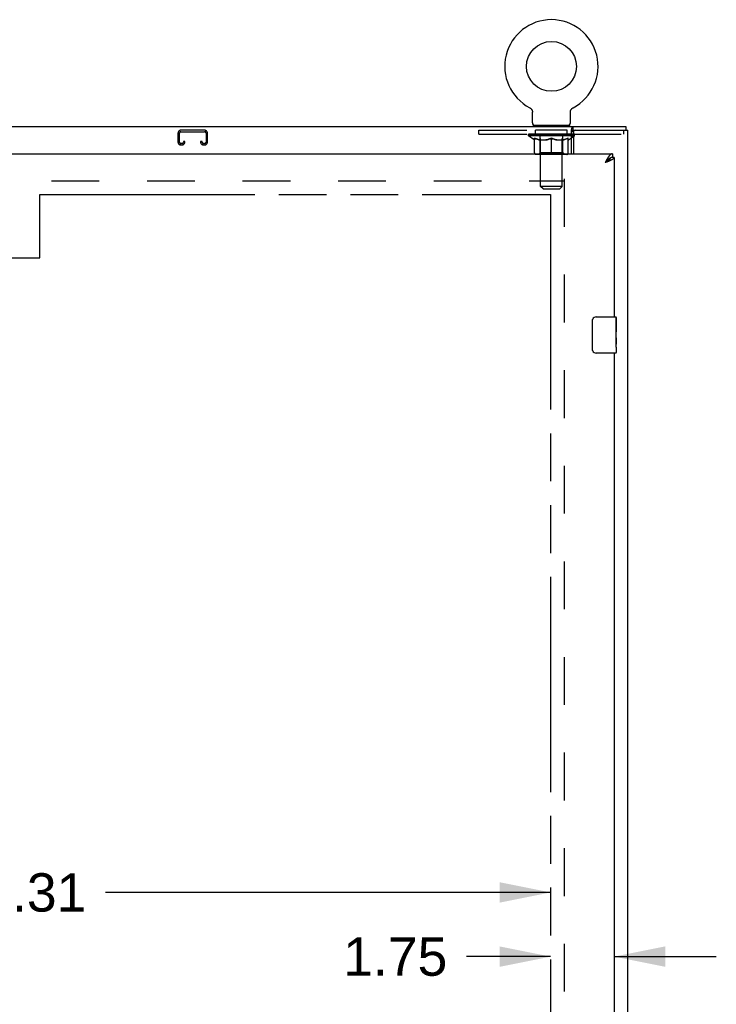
# Model space of a CAD drawing. Header units: inches. Extents: x 0 to 240, y 0 to 155.
# Tile 13 of 19: x 96 to 115, y 95 to 122. Entities that reach past the tile are written whole.
import ezdxf

# ---------------------------------------------------------------- set-up
doc = ezdxf.new("R2010")
doc.units = ezdxf.units.IN
doc.header["$LTSCALE"] = 13.183297
doc.header["$MEASUREMENT"] = 0
doc.linetypes.add('HIDDEN', pattern=[0.2, 0.1, -0.1])
doc.linetypes.add('PHANTOM', pattern=[0.8, 0.45, -0.05, 0.1, -0.05, 0.1, -0.05])
doc.layers.get('0').update_dxf_attribs({"linetype": 'CONTINUOUS'})
for name, color, linetype in [('02___PRT_ALL_AXES', 7, 'CONTINUOUS'), ('AVAILABLE_DOOR_SPACE', 7, 'CONTINUOUS'), ('DEFAULT_2', 8, 'HIDDEN'), ('DIMENSIONS', 7, 'CONTINUOUS')]:
    doc.layers.add(name, color=color, linetype=linetype)
doc.styles.get("Standard").update_dxf_attribs({"font": 'arial.ttf'})
doc.dimstyles.new('DIMSTYLE_1', dxfattribs={"dimtxt": 1.057484, "dimasz": 1.409978, "dimexe": 0.09, "dimexo": 0.07, "dimgap": 0.0375, "dimtad": 0, "dimtih": 1, "dimtoh": 1, "dimzin": 4, "dimdsep": 46, "dimtxsty": 'Standard', "dimblk": '_FILLED', "dimblk1": '_FILLED', "dimblk2": '_FILLED', "dimcen": 0.09, "dimazin": 1, "dimtfac": 1, "dimtdec": 3, "dimtofl": 0, "dimtmove": 0, "dimatfit": 3, "dimldrblk": '_FILLED', "dimfxl": 1, "dimtolj": 1, "dimtzin": 4, "dimarcsym": 0})

# ---------------------------------------------------------------- blocks, each defined once
blk = doc.blocks.new('_FILLED')
at = {"color": 0, "linetype": 'ByBlock'}
blk.add_solid([(0, 0), (-1, 0.2), (-1, -0.2)], dxfattribs=at)
blk = doc.blocks.new('*D6')
at = {"layer": 'DIMENSIONS', "color": 2, "linetype": 'Continuous'}
for p, q in [((110.349, 95.978), (108.028, 95.978)), ((112.099, 95.978), (114.919, 95.978))]:
    blk.add_line(p, q, dxfattribs=at)
at = {"layer": 'DIMENSIONS', "color": 2, "linetype": 'Continuous', "xscale": 1.409978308, "yscale": 1.409978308, "zscale": 1.409978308}
blk.add_blockref('_FILLED', (110.349, 95.978), dxfattribs=at)
at = {"layer": 'DIMENSIONS', "color": 2, "linetype": 'Continuous', "xscale": 1.409978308, "yscale": 1.409978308, "zscale": 1.409978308, "rotation": 180}
blk.add_blockref('_FILLED', (112.099, 95.978), dxfattribs=at)
at = {"layer": 'DIMENSIONS', "color": 2, "linetype": 'Continuous', "insert": (107.499, 96.507), "char_height": 1.0575, "width": 2.87368, "attachment_point": 3, "line_spacing_factor": 0.9}
blk.add_mtext('1.75', dxfattribs=at)
blk = doc.blocks.new('*D7')
at = {"layer": 'DIMENSIONS', "color": 2, "linetype": 'Continuous'}
for p, q in [((81.037, 97.748), (93.317, 97.748)), ((110.349, 97.748), (98.07, 97.748))]:
    blk.add_line(p, q, dxfattribs=at)
at = {"layer": 'DIMENSIONS', "color": 2, "linetype": 'Continuous', "xscale": 1.409978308, "yscale": 1.409978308, "zscale": 1.409978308, "rotation": 180}
blk.add_blockref('_FILLED', (81.037, 97.748), dxfattribs=at)
at = {"layer": 'DIMENSIONS', "color": 2, "linetype": 'Continuous', "xscale": 1.409978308, "yscale": 1.409978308, "zscale": 1.409978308}
blk.add_blockref('_FILLED', (110.349, 97.748), dxfattribs=at)
at = {"layer": 'DIMENSIONS', "color": 2, "linetype": 'Continuous', "insert": (95.693, 98.277), "char_height": 1.0575, "width": 3.6953, "attachment_point": 2, "line_spacing_factor": 0.9}
blk.add_mtext('29.31', dxfattribs=at)

msp = doc.modelspace()

# ---------------------------------------------------------------- linework, layer by layer
at = {"color": 7, "linetype": 'Continuous'}
for p, q in [((109.771, 119.389), (109.771, 119.39)), ((109.771, 119.39), (109.775, 119.387)), ((109.774, 119.388), (109.772, 119.389)), ((109.775, 119.387), (109.78, 119.384)), ((109.78, 119.384), (109.784, 119.381)), ((109.784, 119.382), (109.788, 119.378)), ((109.788, 119.379), (109.793, 119.375)), ((109.792, 119.375), (109.797, 119.372)), ((109.796, 119.372), (109.801, 119.369)), ((109.8, 119.369), (109.804, 119.365)), ((109.804, 119.365), (109.808, 119.361)), ((109.808, 119.361), (109.812, 119.357)), ((109.811, 119.357), (109.815, 119.353)), ((109.815, 119.353), (109.818, 119.349)), ((109.818, 119.349), (109.821, 119.345)), ((109.821, 119.345), (109.824, 119.341)), ((109.824, 119.341), (109.827, 119.336)), ((109.827, 119.336), (109.83, 119.332)), ((109.829, 119.332), (109.832, 119.327)), ((109.832, 119.327), (109.834, 119.322)), ((109.834, 119.322), (109.836, 119.318)), ((109.836, 119.318), (109.838, 119.313)), ((109.838, 119.313), (109.84, 119.308)), ((109.84, 119.308), (109.842, 119.303)), ((109.842, 119.303), (109.843, 119.298)), ((109.843, 119.298), (109.844, 119.293)), ((109.844, 119.293), (109.845, 119.288)), ((109.845, 119.288), (109.846, 119.282)), ((109.847, 119.267), (109.847, 119.262)), ((109.847, 118.97), (109.847, 119.262)), ((110.893, 118.97), (110.893, 119.262)), ((110.894, 119.277), (110.895, 119.282)), ((110.894, 119.272), (110.894, 119.277)), ((110.895, 119.282), (110.896, 119.288)), ((110.896, 119.288), (110.897, 119.293)), ((110.897, 119.293), (110.898, 119.298)), ((110.898, 119.298), (110.899, 119.303)), ((110.899, 119.303), (110.901, 119.308)), ((110.901, 119.308), (110.903, 119.313)), ((110.903, 119.313), (110.905, 119.318)), ((110.904, 119.318), (110.907, 119.322)), ((110.907, 119.322), (110.909, 119.327)), ((110.909, 119.327), (110.911, 119.332)), ((110.911, 119.332), (110.914, 119.336)), ((110.914, 119.336), (110.917, 119.341)), ((110.917, 119.341), (110.92, 119.345)), ((110.92, 119.345), (110.923, 119.349)), ((110.923, 119.349), (110.926, 119.353)), ((110.926, 119.353), (110.929, 119.357)), ((110.929, 119.357), (110.933, 119.361)), ((110.933, 119.361), (110.937, 119.365)), ((110.936, 119.365), (110.94, 119.369)), ((110.94, 119.369), (110.944, 119.372)), ((110.944, 119.372), (110.948, 119.375)), ((110.948, 119.375), (110.953, 119.379)), ((110.952, 119.378), (110.957, 119.382)), ((110.957, 119.381), (110.961, 119.384)), ((110.961, 119.384), (110.966, 119.387)), ((110.961, 119.384), (110.962, 119.385)), ((110.966, 119.387), (110.97, 119.389)), ((110.969, 119.389), (110.967, 119.388)), ((40.526, 118.871), (112.422, 118.871)), ((109.87, 118.901), (109.87, 118.871)), ((110.87, 118.901), (109.87, 118.901)), ((110.87, 118.901), (110.87, 118.871)), ((110.922, 118.121), (110.922, 118.774)), ((110.922, 118.663), (110.975, 118.663)), ((110.967, 118.767), (110.967, 118.871)), ((112.422, 118.871), (112.422, 118.767)), ((110.922, 118.614), (110.975, 118.614)), ((110.922, 118.557), (110.975, 118.594)), ((110.965, 118.654), (110.965, 118.661)), ((112.057, 118.121), (112.057, 118.017)), ((111.87, 117.893), (111.853, 117.874)), ((111.862, 117.88), (111.853, 117.874)), ((111.874, 117.888), (111.862, 117.88)), ((111.877, 117.9), (111.87, 117.893)), ((111.883, 117.893), (111.874, 117.888)), ((111.884, 117.908), (111.877, 117.9)), ((111.891, 117.899), (111.883, 117.893)), ((111.89, 117.915), (111.884, 117.908)), ((111.899, 117.904), (111.891, 117.899)), ((112.099, 118.017), (112.057, 118.017)), ((111.505, 112.721), (111.505, 113.521)), ((111.604, 113.621), (112.144, 113.621)), ((112.159, 113.606), (112.159, 113.467)), ((112.159, 113.236), (112.159, 113.205)), ((112.159, 113.039), (112.159, 113.006)), ((112.159, 112.781), (112.159, 112.636)), ((112.144, 112.621), (111.604, 112.621))]:
    msp.add_line(p, q, dxfattribs=at)
at = {"color": 3, "linetype": 'Continuous'}
for p, q in [((110.967, 118.767), (112.474, 118.767)), ((110.975, 118.704), (110.975, 118.121)), ((112.474, 46.975), (112.474, 118.767)), ((77.454, 118.121), (112.057, 118.121)), ((111.87, 117.906), (111.853, 117.874)), ((111.878, 117.883), (111.853, 117.874)), ((111.877, 117.919), (111.87, 117.906)), ((111.884, 117.932), (111.877, 117.919)), ((111.896, 117.89), (111.878, 117.883)), ((111.909, 117.895), (111.896, 117.89)), ((111.921, 117.9), (111.909, 117.895)), ((111.933, 117.904), (111.921, 117.9)), ((111.944, 117.909), (111.933, 117.904)), ((111.956, 117.913), (111.944, 117.909)), ((112.099, 118.017), (112.099, 113.621)), ((112.099, 112.621), (112.099, 83.371))]:
    msp.add_line(p, q, dxfattribs=at)
at = {"color": 7, "linetype": 'Continuous'}
for points in [[(109.846, 119.282), (109.847, 119.277), (109.847, 119.272)], [(109.847, 119.277), (109.847, 119.272), (109.847, 119.267)], [(110.893, 119.262), (110.893, 119.267), (110.894, 119.272)], [(110.893, 119.262), (110.893, 119.267), (110.894, 119.272)], [(110.922, 118.774), (110.923, 118.776), (110.925, 118.779), (110.926, 118.783), (110.928, 118.787), (110.929, 118.792), (110.931, 118.797), (110.932, 118.803), (110.933, 118.808), (110.936, 118.819)], [(110.936, 118.819), (110.937, 118.825), (110.938, 118.83), (110.94, 118.835), (110.941, 118.841), (110.943, 118.846), (110.944, 118.85), (110.946, 118.854), (110.948, 118.857), (110.95, 118.861), (110.952, 118.864), (110.955, 118.866), (110.957, 118.868), (110.96, 118.869), (110.963, 118.87), (110.965, 118.871), (110.967, 118.871)], [(111.996, 118.001), (111.993, 118), (111.989, 117.998), (111.986, 117.996), (111.982, 117.994), (111.979, 117.992), (111.976, 117.99), (111.972, 117.987), (111.969, 117.985), (111.965, 117.983), (111.962, 117.98), (111.959, 117.978), (111.955, 117.975), (111.952, 117.972), (111.948, 117.97), (111.945, 117.967), (111.942, 117.964), (111.938, 117.961), (111.935, 117.958), (111.931, 117.955), (111.928, 117.952), (111.924, 117.949), (111.921, 117.946), (111.918, 117.942), (111.914, 117.939), (111.911, 117.936), (111.907, 117.932), (111.904, 117.929), (111.901, 117.925), (111.897, 117.922), (111.89, 117.915)], [(111.993, 118), (111.992, 117.998), (111.991, 117.995), (111.99, 117.992), (111.989, 117.989), (111.988, 117.987), (111.986, 117.984), (111.985, 117.981), (111.983, 117.978), (111.981, 117.976), (111.979, 117.973), (111.977, 117.97), (111.975, 117.967), (111.973, 117.965), (111.97, 117.962), (111.968, 117.959), (111.965, 117.956), (111.962, 117.954), (111.96, 117.951), (111.957, 117.948), (111.954, 117.946), (111.951, 117.943), (111.947, 117.94), (111.944, 117.937), (111.941, 117.935), (111.937, 117.932), (111.934, 117.929), (111.93, 117.926), (111.927, 117.924), (111.923, 117.921), (111.919, 117.918), (111.915, 117.915), (111.911, 117.913), (111.907, 117.91), (111.903, 117.907), (111.899, 117.904)], [(112.057, 118.017), (112.054, 118.017), (112.051, 118.017), (112.047, 118.016), (112.044, 118.016), (112.04, 118.016), (112.037, 118.015), (112.034, 118.014), (112.03, 118.014), (112.027, 118.013), (112.023, 118.012), (112.02, 118.011), (112.017, 118.01), (112.013, 118.009), (112.01, 118.007), (112.006, 118.006), (112.003, 118.004), (111.999, 118.003), (111.996, 118.001)], [(111.505, 113.521), (111.505, 113.527), (111.505, 113.533), (111.506, 113.539), (111.508, 113.545), (111.509, 113.551), (111.511, 113.557)], [(111.511, 112.685), (111.509, 112.69), (111.508, 112.696), (111.506, 112.702), (111.505, 112.708), (111.505, 112.714), (111.505, 112.721)]]:
    msp.add_lwpolyline(points, dxfattribs=at)
at = {"color": 3, "linetype": 'Continuous'}
for points in [[(110.922, 118.711), (110.924, 118.711), (110.926, 118.712), (110.929, 118.713), (110.931, 118.714), (110.933, 118.716), (110.935, 118.718), (110.937, 118.72), (110.939, 118.722), (110.941, 118.725), (110.943, 118.727), (110.944, 118.73), (110.945, 118.733), (110.947, 118.736), (110.948, 118.74), (110.949, 118.743), (110.951, 118.746), (110.952, 118.749), (110.953, 118.752), (110.954, 118.754), (110.955, 118.757), (110.957, 118.759), (110.958, 118.761), (110.96, 118.763), (110.961, 118.765), (110.963, 118.766), (110.964, 118.766), (110.966, 118.767), (110.967, 118.767)], [(112.057, 118.121), (112.054, 118.121), (112.051, 118.12), (112.047, 118.12), (112.044, 118.119), (112.04, 118.119), (112.037, 118.118), (112.034, 118.117), (112.03, 118.115), (112.027, 118.114), (112.023, 118.112), (112.02, 118.111), (112.017, 118.109), (112.013, 118.107), (112.01, 118.104), (112.006, 118.102), (112.003, 118.099), (111.999, 118.097), (111.996, 118.094), (111.993, 118.091), (111.989, 118.088), (111.986, 118.084), (111.982, 118.081), (111.979, 118.077), (111.976, 118.074), (111.972, 118.07), (111.969, 118.066), (111.965, 118.062), (111.962, 118.057), (111.959, 118.053), (111.955, 118.049), (111.952, 118.044), (111.948, 118.039), (111.945, 118.034), (111.942, 118.029), (111.938, 118.024), (111.935, 118.019)], [(111.935, 118.019), (111.931, 118.014), (111.928, 118.009), (111.924, 118.003), (111.921, 117.998), (111.918, 117.992), (111.914, 117.986), (111.911, 117.98), (111.907, 117.975), (111.904, 117.969), (111.901, 117.963), (111.897, 117.957), (111.894, 117.95), (111.89, 117.944), (111.884, 117.932)], [(111.999, 117.932), (111.994, 117.929), (111.989, 117.927), (111.983, 117.925), (111.978, 117.923), (111.973, 117.92), (111.967, 117.918), (111.961, 117.916), (111.956, 117.913)], [(112.099, 118.017), (112.099, 118.014), (112.099, 118.012), (112.099, 118.01), (112.098, 118.008), (112.097, 118.005), (112.097, 118.003), (112.096, 118.001), (112.094, 117.998), (112.093, 117.996), (112.092, 117.994), (112.09, 117.992), (112.088, 117.989), (112.086, 117.987), (112.084, 117.985), (112.082, 117.982), (112.079, 117.98), (112.077, 117.978), (112.074, 117.975), (112.071, 117.973), (112.068, 117.971), (112.065, 117.969), (112.062, 117.966), (112.059, 117.964), (112.055, 117.962), (112.052, 117.959), (112.048, 117.957), (112.044, 117.955), (112.04, 117.952), (112.036, 117.95), (112.032, 117.948), (112.027, 117.946), (112.023, 117.943), (112.018, 117.941), (112.013, 117.939), (112.009, 117.936), (112.004, 117.934), (111.999, 117.932)]]:
    msp.add_lwpolyline(points, dxfattribs=at)
at = {"color": 7, "linetype": 'Continuous'}
msp.add_circle((110.37, 120.529), 0.688, dxfattribs=at)
for centre, radius, start, end in [((110.37, 120.529), 1.288, 297.7005, 242.2995), ((109.916, 118.97), 0.069, 180, 270), ((110.824, 118.97), 0.069, 270, 360), ((111.604, 113.521), 0.1, 90, 158.7946), ((112.144, 113.606), 0.015, 0, 90), ((111.604, 112.721), 0.1, 201.1999, 270), ((112.144, 112.636), 0.015, 270, 360)]:
    msp.add_arc(centre, radius, start, end, dxfattribs=at)
at = {"color": 3, "linetype": 'Continuous'}
msp.add_arc((111.037, 118.704), 0.0625, 90, 180, dxfattribs=at)
at = {"color": 7, "linetype": 'Continuous'}
for centre, major_axis, ratio, start_param, end_param in [((110.37, 118.661), (0.633, -0.019), 0.052395, 0.350657, 0.515209), ((111.052, 118.649), (0.198, -0.004), 0.05688, 2.021337, 2.27034), ((110.37, 118.661), (0.633, -0.013), 0.05688, 0.30342, 0.350248), ((111.048, 118.649), (0.198, -0.002), 0.05963, 1.94854, 1.991049)]:
    msp.add_ellipse(centre, major_axis=major_axis, ratio=ratio, start_param=start_param, end_param=end_param, dxfattribs=at)
at = {"layer": '02___PRT_ALL_AXES', "color": 8, "linetype": 'HIDDEN'}
for p, q in [((109.933, 118.663), (109.933, 118.767)), ((110.808, 118.767), (109.933, 118.767)), ((110.808, 118.663), (109.933, 118.663)), ((110.808, 118.663), (110.808, 118.767))]:
    msp.add_line(p, q, dxfattribs=at)
at = {"layer": '02___PRT_ALL_AXES', "color": 7, "linetype": 'Continuous'}
for p, q in [((112.159, 113.042), (112.159, 113.606)), ((112.152, 113.467), (112.152, 113.236)), ((112.159, 113.467), (112.152, 113.467)), ((112.159, 113.299), (112.152, 113.299)), ((112.159, 113.236), (112.152, 113.236)), ((112.152, 113.006), (112.152, 112.869)), ((112.159, 113.006), (112.152, 113.006)), ((112.159, 113.2), (112.154, 113.2)), ((112.158, 113.066), (112.156, 113.088)), ((112.158, 113.068), (112.159, 113.068)), ((112.159, 112.782), (112.159, 113.039)), ((112.154, 112.838), (112.159, 112.838)), ((112.159, 112.781), (112.159, 112.636))]:
    msp.add_line(p, q, dxfattribs=at)
for points in [[(112.156, 113.088), (112.155, 113.1), (112.154, 113.112), (112.154, 113.125), (112.153, 113.137), (112.153, 113.15), (112.152, 113.163), (112.153, 113.176), (112.153, 113.188), (112.154, 113.201), (112.154, 113.213), (112.155, 113.225)], [(112.159, 113.039), (112.159, 113.047), (112.159, 113.056), (112.158, 113.066)], [(112.154, 112.833), (112.153, 112.842), (112.153, 112.851), (112.153, 112.86), (112.152, 112.869)], [(112.157, 112.808), (112.156, 112.816), (112.155, 112.824), (112.154, 112.833)], [(112.159, 112.781), (112.159, 112.785), (112.159, 112.79), (112.158, 112.795), (112.157, 112.808)]]:
    msp.add_lwpolyline(points, dxfattribs=at)
msp.add_ellipse((111.896, 113.205), major_axis=(0.263, 0), ratio=0.432808, start_param=0, end_param=0.179988, dxfattribs=at)
at = {"layer": 'AVAILABLE_DOOR_SPACE', "color": 4, "linetype": 'PHANTOM'}
for p, q in [((96.256, 115.246), (96.256, 116.996)), ((96.256, 116.996), (110.349, 116.996)), ((110.349, 116.996), (110.349, 48.746)), ((93.256, 115.246), (96.256, 115.246))]:
    msp.add_line(p, q, dxfattribs=at)
at = {"layer": 'DEFAULT_2', "color": 8, "linetype": 'HIDDEN'}
for p, q in [((109.771, 119.39), (109.771, 119.39)), ((109.778, 119.385), (109.78, 119.384)), ((110.97, 119.389), (110.97, 119.39)), ((110.97, 119.39), (110.97, 119.389)), ((100.068, 118.687), (100.068, 118.441)), ((100.108, 118.441), (100.108, 118.687)), ((100.801, 118.767), (100.148, 118.767)), ((100.148, 118.727), (100.801, 118.727)), ((100.841, 118.687), (100.841, 118.441)), ((100.881, 118.441), (100.881, 118.687)), ((108.37, 118.663), (108.37, 118.767)), ((108.37, 118.767), (110.967, 118.767)), ((108.37, 118.663), (110.922, 118.663)), ((110.058, 118.901), (110.058, 118.871)), ((110.07, 117.22), (110.07, 118.866)), ((110.67, 117.22), (110.67, 118.866)), ((110.683, 118.901), (110.683, 118.871)), ((110.975, 118.663), (112.37, 118.663)), ((112.37, 118.663), (112.37, 118.767)), ((100.176, 118.401), (100.148, 118.401)), ((100.216, 118.454), (100.216, 118.441)), ((100.256, 118.454), (100.216, 118.454)), ((100.256, 118.441), (100.256, 118.454)), ((100.693, 118.454), (100.693, 118.441)), ((100.733, 118.454), (100.693, 118.454)), ((100.733, 118.441), (100.733, 118.454)), ((100.801, 118.401), (100.773, 118.401)), ((109.737, 118.614), (109.737, 118.661)), ((110.922, 118.614), (109.737, 118.614)), ((109.896, 118.503), (109.737, 118.614)), ((109.747, 118.654), (109.747, 118.661)), ((109.755, 118.651), (109.755, 118.654)), ((109.755, 118.651), (110.985, 118.651)), ((109.764, 118.651), (109.764, 118.654)), ((109.765, 118.651), (109.765, 118.654)), ((109.775, 118.654), (109.775, 118.661)), ((109.792, 118.651), (109.792, 118.654)), ((109.793, 118.651), (109.793, 118.654)), ((109.822, 118.654), (109.822, 118.661)), ((109.836, 118.651), (109.836, 118.654)), ((109.839, 118.651), (109.839, 118.654)), ((110.043, 118.654), (109.842, 118.654)), ((109.885, 118.654), (109.885, 118.661)), ((109.887, 118.651), (109.887, 118.654)), ((109.887, 118.651), (109.887, 118.654)), ((109.89, 118.651), (109.89, 118.654)), ((109.896, 118.503), (109.907, 118.503)), ((109.898, 118.651), (109.898, 118.654)), ((109.898, 118.651), (109.898, 118.654)), ((109.901, 118.651), (109.901, 118.654)), ((109.904, 118.651), (109.904, 118.655)), ((109.907, 118.14), (109.907, 118.546)), ((109.909, 118.651), (109.909, 118.654)), ((109.923, 118.651), (109.923, 118.654)), ((109.941, 118.651), (109.941, 118.654)), ((109.942, 118.651), (109.942, 118.657)), ((109.962, 118.651), (109.962, 118.654)), ((109.962, 118.651), (109.962, 118.654)), ((109.963, 118.654), (109.963, 118.661)), ((109.973, 118.651), (109.973, 118.654)), ((109.977, 118.651), (109.977, 118.654)), ((109.986, 118.651), (109.986, 118.654)), ((109.998, 118.651), (109.998, 118.658)), ((110.013, 118.651), (110.013, 118.654)), ((110.016, 118.651), (110.016, 118.654)), ((110.044, 118.651), (110.044, 118.654)), ((110.11, 118.654), (110.049, 118.654)), ((110.049, 118.503), (110.229, 118.503)), ((110.054, 118.654), (110.054, 118.661)), ((110.058, 118.142), (110.058, 118.611)), ((110.061, 118.651), (110.061, 118.654)), ((110.065, 118.651), (110.065, 118.654)), ((110.071, 118.651), (110.071, 118.659)), ((110.075, 118.651), (110.075, 118.654)), ((110.086, 118.651), (110.086, 118.654)), ((110.111, 118.651), (110.111, 118.654)), ((110.185, 118.654), (110.126, 118.654)), ((110.147, 118.651), (110.147, 118.654)), ((110.154, 118.654), (110.154, 118.661)), ((110.158, 118.651), (110.158, 118.654)), ((110.16, 118.651), (110.16, 118.66)), ((110.163, 118.651), (110.163, 118.654)), ((110.17, 118.651), (110.17, 118.654)), ((110.185, 118.651), (110.185, 118.654)), ((110.266, 118.654), (110.211, 118.654)), ((110.225, 118.651), (110.225, 118.654)), ((110.256, 118.654), (110.333, 118.659)), ((110.26, 118.654), (110.26, 118.661)), ((110.261, 118.661), (110.26, 118.661)), ((110.261, 118.654), (110.261, 118.661)), ((110.261, 118.651), (110.261, 118.654)), ((110.265, 118.651), (110.265, 118.654)), ((110.266, 118.651), (110.266, 118.654)), ((110.266, 118.651), (110.266, 118.654)), ((110.301, 118.654), (110.366, 118.654)), ((110.307, 118.651), (110.307, 118.654)), ((110.312, 118.654), (110.312, 118.657)), ((110.333, 118.654), (110.333, 118.659)), ((110.35, 118.651), (110.35, 118.654)), ((110.368, 118.654), (110.368, 118.654)), ((110.368, 118.651), (110.368, 118.654)), ((110.368, 118.651), (110.368, 118.654)), ((110.37, 118.654), (110.37, 118.661)), ((110.37, 118.661), (110.485, 118.654)), ((110.37, 118.102), (110.37, 118.546)), ((110.373, 118.651), (110.373, 118.654)), ((110.373, 118.651), (110.373, 118.654)), ((110.373, 118.654), (110.373, 118.654)), ((110.391, 118.651), (110.391, 118.654)), ((110.391, 118.654), (110.439, 118.654)), ((110.434, 118.651), (110.434, 118.654)), ((110.475, 118.651), (110.475, 118.654)), ((110.475, 118.651), (110.475, 118.654)), ((110.475, 118.654), (110.529, 118.654)), ((110.476, 118.651), (110.476, 118.654)), ((110.48, 118.654), (110.48, 118.661)), ((110.48, 118.654), (110.48, 118.661)), ((110.48, 118.661), (110.48, 118.661)), ((110.48, 118.651), (110.48, 118.654)), ((110.512, 118.503), (110.692, 118.503)), ((110.516, 118.651), (110.516, 118.654)), ((110.555, 118.651), (110.555, 118.654)), ((110.555, 118.654), (110.615, 118.654)), ((110.571, 118.651), (110.571, 118.654)), ((110.578, 118.651), (110.578, 118.654)), ((110.581, 118.651), (110.581, 118.66)), ((110.583, 118.651), (110.583, 118.654)), ((110.587, 118.654), (110.587, 118.661)), ((110.594, 118.651), (110.594, 118.654)), ((110.63, 118.651), (110.63, 118.654)), ((110.63, 118.654), (110.692, 118.654)), ((110.654, 118.651), (110.654, 118.654)), ((110.665, 118.651), (110.665, 118.654)), ((110.67, 118.651), (110.67, 118.659)), ((110.676, 118.651), (110.676, 118.654)), ((110.68, 118.651), (110.68, 118.654)), ((110.683, 118.142), (110.683, 118.611)), ((110.687, 118.654), (110.687, 118.661)), ((110.697, 118.651), (110.697, 118.654)), ((110.697, 118.654), (110.899, 118.654)), ((110.725, 118.651), (110.725, 118.654)), ((110.728, 118.651), (110.728, 118.654)), ((110.743, 118.651), (110.743, 118.658)), ((110.754, 118.651), (110.754, 118.654)), ((110.764, 118.651), (110.764, 118.654)), ((110.768, 118.651), (110.768, 118.654)), ((110.777, 118.654), (110.777, 118.661)), ((110.779, 118.651), (110.779, 118.654)), ((110.779, 118.651), (110.779, 118.654)), ((110.799, 118.651), (110.799, 118.657)), ((110.8, 118.651), (110.8, 118.654)), ((110.818, 118.651), (110.818, 118.654)), ((110.832, 118.651), (110.832, 118.654)), ((110.834, 118.14), (110.834, 118.546)), ((110.834, 118.503), (110.844, 118.503)), ((110.836, 118.651), (110.836, 118.655)), ((110.84, 118.651), (110.84, 118.654)), ((110.843, 118.651), (110.843, 118.654)), ((110.843, 118.651), (110.843, 118.654)), ((110.844, 118.503), (110.922, 118.557)), ((110.85, 118.651), (110.85, 118.654)), ((110.853, 118.651), (110.853, 118.654)), ((110.854, 118.651), (110.854, 118.654)), ((110.856, 118.654), (110.856, 118.661)), ((110.902, 118.651), (110.902, 118.654)), ((110.904, 118.651), (110.904, 118.654)), ((110.919, 118.654), (110.919, 118.661)), ((110.947, 118.651), (110.947, 118.654)), ((110.949, 118.651), (110.949, 118.654)), ((110.975, 118.594), (111.004, 118.614)), ((111.004, 118.614), (110.975, 118.614)), ((110.976, 118.651), (110.976, 118.654)), ((110.977, 118.651), (110.977, 118.654)), ((110.985, 118.651), (110.985, 118.654)), ((110.994, 118.654), (110.994, 118.661)), ((111.004, 118.614), (111.004, 118.661)), ((100.148, 118.361), (100.176, 118.361)), ((100.773, 118.361), (100.801, 118.361)), ((110.058, 118.142), (110.018, 118.102)), ((110.683, 118.142), (110.058, 118.142)), ((110.37, 118.121), (110.37, 118.14)), ((110.37, 118.102), (110.37, 118.121)), ((110.683, 118.142), (110.723, 118.102)), ((110.797, 118.102), (109.944, 118.102)), ((78.12, 117.371), (110.724, 117.371)), ((110.724, 117.423), (110.724, 48.319)), ((110.67, 117.22), (110.07, 117.22)), ((110.139, 117.151), (110.07, 117.22)), ((110.139, 117.151), (110.601, 117.151)), ((110.601, 117.151), (110.67, 117.22))]:
    msp.add_line(p, q, dxfattribs=at)
for points in [[(110.057, 118.503), (110.032, 118.507), (110.007, 118.513), (109.983, 118.519), (109.958, 118.527), (109.932, 118.536), (109.907, 118.546)], [(109.907, 118.545), (109.931, 118.535), (109.956, 118.527), (109.979, 118.519), (110.003, 118.513), (110.026, 118.507), (110.049, 118.503)], [(110.37, 118.546), (110.344, 118.536), (110.319, 118.527), (110.294, 118.519), (110.269, 118.513), (110.244, 118.507), (110.219, 118.503)], [(110.229, 118.503), (110.252, 118.507), (110.276, 118.513), (110.299, 118.519), (110.323, 118.527), (110.346, 118.535), (110.37, 118.545)], [(110.521, 118.503), (110.497, 118.507), (110.472, 118.513), (110.447, 118.52), (110.422, 118.527), (110.396, 118.536), (110.37, 118.546)], [(110.37, 118.545), (110.395, 118.535), (110.419, 118.527), (110.442, 118.519), (110.465, 118.513), (110.489, 118.507), (110.512, 118.503)], [(110.834, 118.546), (110.808, 118.536), (110.783, 118.527), (110.758, 118.519), (110.733, 118.513), (110.708, 118.507), (110.684, 118.503)], [(110.692, 118.503), (110.715, 118.507), (110.738, 118.513), (110.762, 118.519), (110.786, 118.527), (110.81, 118.536), (110.834, 118.545)]]:
    msp.add_lwpolyline(points, dxfattribs=at)
for centre, radius, start, end in [((100.148, 118.687), 0.08, 90, 180), ((100.148, 118.687), 0.04, 90, 180), ((100.801, 118.687), 0.08, 0, 90), ((100.801, 118.687), 0.04, 0, 90), ((110.036, 118.866), 0.0345, 0, 90), ((110.705, 118.866), 0.0345, 90, 180), ((100.148, 118.441), 0.08, 180, 270), ((100.148, 118.441), 0.04, 180, 270), ((100.176, 118.441), 0.08, 270, 360), ((100.176, 118.441), 0.04, 270, 360), ((100.773, 118.441), 0.08, 180, 270), ((100.773, 118.441), 0.04, 180, 270), ((100.801, 118.441), 0.08, 270, 360), ((100.801, 118.441), 0.04, 270, 360), ((110.018, 118.611), 0.0398, 0, 90), ((110.723, 118.611), 0.0398, 90, 180), ((109.944, 118.14), 0.0371, 180, 270), ((110.797, 118.14), 0.0371, 270, 360)]:
    msp.add_arc(centre, radius, start, end, dxfattribs=at)
for centre, major_axis, ratio, start_param, end_param in [((110.37, 118.661), (0.633, 0.007), 0.05963, 2.96643, 3.140963), ((109.717, 118.649), (0.198, 0), 0.060556, 0.430652, 1.470503), ((110.37, 118.661), (0.633, 0), 0.060556, -3.141593, -2.96706), ((109.717, 118.642), (0.198, 0.002), 0.05963, 1.376596, 1.469874), ((110.37, 118.661), (0.633, 0.013), 0.05688, 2.791345, 2.965878), ((109.693, 118.649), (0.198, 0.002), 0.05963, 0.25549, 1.295341), ((109.761, 118.649), (0.198, -0.002), 0.05963, 0.605815, 1.645666), ((110.37, 118.661), (0.633, -0.007), 0.05963, -2.96643, -2.791898), ((109.761, 118.642), (0.198, 0), 0.060556, 1.551758, 1.645036), ((109.693, 118.642), (0.198, 0.004), 0.05688, 1.20151, 1.294789), ((109.763, 118.644), (0.164, 0.002), 0.05963, 1.065228, 1.614276), ((109.743, 118.644), (0.164, 0.003), 0.05688, 0.890143, 1.43919), ((109.801, 118.644), (0.164, 0), 0.060556, 1.240391, 1.789438), ((110.37, 118.661), (0.633, 0.019), 0.052395, 2.616403, 2.790936), ((109.689, 118.649), (0.198, 0.004), 0.05688, 0.080405, 1.120256), ((109.824, 118.649), (0.198, -0.004), 0.05688, 0.7809, 1.820751), ((110.37, 118.661), (0.633, -0.013), 0.05688, -2.791345, -2.616812), ((109.824, 118.642), (0.198, -0.002), 0.05963, 1.72692, 1.820198), ((109.689, 118.642), (0.198, 0.006), 0.052395, 1.026568, 1.119847), ((109.742, 118.644), (0.164, 0.005), 0.052395, 0.715201, 1.264248), ((109.856, 118.644), (0.164, -0.002), 0.05963, 1.415553, 1.9646), ((110.37, 118.661), (0.633, 0.025), 0.046319, 2.441654, 2.616187), ((109.903, 118.649), (0.198, -0.006), 0.052395, 0.955842, 1.995693), ((110.37, 118.661), (0.633, -0.019), 0.052395, -2.616403, -2.44187), ((109.706, 118.649), (0.198, 0.006), 0.052395, -0.094537, 0.945314), ((109.903, 118.642), (0.198, -0.004), 0.05688, 1.902006, 1.995284), ((109.706, 118.642), (0.198, 0.008), 0.046319, 0.851819, 0.945098), ((109.761, 118.644), (0.164, 0.006), 0.046319, 0.540452, 1.089499), ((109.928, 118.644), (0.164, -0.003), 0.05688, 1.590638, 2.139686), ((110.37, 118.661), (0.633, 0.029), 0.038841, 2.267123, 2.441656), ((109.997, 118.649), (0.198, -0.008), 0.046319, 1.130591, 2.170442), ((109.743, 118.649), (0.198, 0.008), 0.046319, -0.269286, 0.770565), ((110.37, 118.661), (0.633, -0.025), 0.046319, -2.441654, -2.267121), ((109.997, 118.642), (0.198, -0.006), 0.052395, 2.076947, 2.170226), ((109.743, 118.642), (0.198, 0.009), 0.038841, 0.677289, 0.770567), ((109.798, 118.644), (0.164, 0.008), 0.038841, 0.365921, 0.914969), ((110.012, 118.644), (0.164, -0.005), 0.052395, 1.76558, 2.314627), ((110.37, 118.661), (0.633, 0.033), 0.030195, 2.09281, 2.267343), ((110.102, 118.649), (0.198, -0.009), 0.038841, 1.305122, 2.344973), ((109.8, 118.649), (0.198, 0.009), 0.038841, -0.443817, 0.596034), ((110.37, 118.661), (0.633, -0.029), 0.038841, -2.267123, -2.092591), ((110.102, 118.642), (0.198, -0.008), 0.046319, 2.251696, 2.344975), ((109.8, 118.642), (0.198, 0.01), 0.030195, 0.502975, 0.596254), ((109.852, 118.644), (0.164, 0.009), 0.030195, 0.191608, 0.740655), ((110.108, 118.644), (0.164, -0.006), 0.046319, 1.940329, 2.489376), ((109.873, 118.649), (0.198, 0.01), 0.030195, -0.61813, 0.421721), ((110.37, 118.661), (0.633, 0.036), 0.020645, 1.918687, 2.09322), ((110.215, 118.649), (0.198, -0.01), 0.030195, 1.479435, 2.519286), ((110.37, 118.661), (0.633, -0.033), 0.030195, -2.09281, -1.918277), ((110.215, 118.642), (0.198, -0.009), 0.038841, 2.426227, 2.519505), ((109.873, 118.642), (0.198, 0.011), 0.020645, 0.328852, 0.422131), ((109.922, 118.644), (0.164, 0.009), 0.020645, 0.017485, 0.566532), ((110.211, 118.644), (0.164, -0.008), 0.038841, 2.11486, 2.663907), ((109.962, 118.649), (0.198, 0.011), 0.020645, -0.792253, 0.247598), ((110.37, 118.661), (0.633, 0.038), 0.010478, 1.744704, 1.919237), ((110.332, 118.649), (0.198, -0.011), 0.020645, 1.653558, 2.693409), ((110.37, 118.661), (0.633, -0.036), 0.020645, -1.918687, -1.744154), ((110.332, 118.642), (0.198, -0.01), 0.030195, 2.60054, 2.693819), ((109.962, 118.642), (0.198, 0.012), 0.010478, 0.154869, 0.248148), ((110.006, 118.644), (0.164, 0.01), 0.010478, 6.126688, 6.675735), ((110.319, 118.644), (0.164, -0.009), 0.030195, 2.289173, 2.83822), ((110.063, 118.649), (0.198, 0.012), 0.010478, -0.966236, -0.000846), ((110.451, 118.649), (0.198, -0.012), 0.010478, 1.827541, 2.867392), ((110.37, 118.661), (0.633, -0.038), 0.010478, -1.744704, -1.570171), ((110.451, 118.642), (0.198, -0.011), 0.020645, 2.774664, 2.867942), ((110.429, 118.644), (0.164, -0.009), 0.020645, 2.463296, 3.012344), ((110.29, 118.649), (0.198, 0.012), 0.010478, 0.274201, 1.314052), ((110.204, 118.644), (0.164, 0.01), 0.010478, -0.000298, 0.504314), ((110.173, 118.642), (0.198, 0.012), 0.010478, 0.192946, 0.399283), ((110.37, 118.661), (0.633, 0.038), 0.010478, -1.578586, -1.396888), ((110.568, 118.642), (0.198, -0.012), 0.010478, 2.948646, 3.041925), ((110.537, 118.644), (0.164, -0.01), 0.010478, 2.637279, 3.142076), ((110.409, 118.649), (0.198, 0.011), 0.020645, 0.448184, 1.488034), ((110.312, 118.644), (0.164, 0.009), 0.020645, 0.129249, 0.678296), ((110.29, 118.642), (0.198, 0.011), 0.020645, 0.273651, 0.366929), ((110.37, 118.661), (0.633, 0.036), 0.020645, -1.397439, -1.222906), ((110.678, 118.649), (0.198, -0.012), 0.010478, -3.140747, -2.175357), ((110.37, 118.661), (0.633, -0.038), 0.010478, 1.222355, 1.396888), ((110.526, 118.649), (0.198, 0.01), 0.030195, 0.622307, 1.662158), ((110.422, 118.644), (0.164, 0.009), 0.030195, 0.303372, 0.852419), ((110.735, 118.644), (0.164, -0.01), 0.010478, 2.749043, 3.29809), ((110.779, 118.649), (0.198, -0.011), 0.020645, 2.893995, 3.933846), ((110.409, 118.642), (0.198, 0.01), 0.030195, 0.447774, 0.541052), ((110.779, 118.642), (0.198, -0.012), 0.010478, 2.893445, 2.986723), ((110.37, 118.661), (0.633, 0.033), 0.030195, -1.223315, -1.048783), ((110.37, 118.661), (0.633, -0.036), 0.020645, 1.048373, 1.222906), ((110.639, 118.649), (0.198, 0.009), 0.038841, 0.79662, 1.836471), ((110.53, 118.644), (0.164, 0.008), 0.038841, 0.477686, 1.026733), ((110.819, 118.644), (0.164, -0.009), 0.020645, 2.57506, 3.124108), ((110.868, 118.649), (0.198, -0.01), 0.030195, 2.719872, 3.759723), ((110.744, 118.649), (0.198, 0.008), 0.046319, 0.971151, 2.011002), ((110.526, 118.642), (0.198, 0.009), 0.038841, 0.622087, 0.715366), ((110.868, 118.642), (0.198, -0.011), 0.020645, 2.719462, 2.812741), ((110.37, 118.661), (0.633, 0.029), 0.038841, -1.049002, -0.874469), ((110.37, 118.661), (0.633, -0.033), 0.030195, 0.87425, 1.048783), ((110.633, 118.644), (0.164, 0.006), 0.046319, 0.652216, 1.201263), ((110.837, 118.649), (0.198, 0.006), 0.052395, 1.1459, 2.185751), ((110.889, 118.644), (0.164, -0.009), 0.030195, 2.400937, 2.949985), ((110.941, 118.649), (0.198, -0.009), 0.038841, 2.545558, 3.585409), ((110.729, 118.644), (0.164, 0.005), 0.052395, 0.826965, 1.376012), ((110.639, 118.642), (0.198, 0.008), 0.046319, 0.796618, 0.889896), ((110.941, 118.642), (0.198, -0.01), 0.030195, 2.545339, 2.638617), ((110.917, 118.649), (0.198, 0.004), 0.05688, 1.320842, 2.360692), ((110.37, 118.661), (0.633, 0.025), 0.046319, -0.874471, -0.699939), ((110.37, 118.661), (0.633, -0.029), 0.038841, 0.699936, 0.874469), ((110.997, 118.649), (0.198, -0.008), 0.046319, 2.371028, 3.410879), ((110.943, 118.644), (0.164, -0.008), 0.038841, 2.226624, 2.775671), ((110.979, 118.649), (0.198, 0.002), 0.05963, 1.495927, 2.535778), ((110.813, 118.644), (0.164, 0.003), 0.05688, 1.001907, 1.550954), ((111.035, 118.649), (0.198, -0.006), 0.052395, 2.196279, 3.23613), ((110.98, 118.644), (0.164, -0.006), 0.046319, 2.052093, 2.601141), ((110.744, 118.642), (0.198, 0.006), 0.052395, 0.971367, 1.064645), ((111.024, 118.649), (0.198, 0), 0.060556, 1.671089, 2.71094), ((110.997, 118.642), (0.198, -0.009), 0.038841, 2.371026, 2.464304), ((111.052, 118.649), (0.198, -0.004), 0.05688, 2.27034, 3.061188), ((110.37, 118.661), (0.633, 0.019), 0.052395, -0.699723, -0.52519), ((110.37, 118.661), (0.633, -0.025), 0.046319, 0.525406, 0.699939), ((111.048, 118.649), (0.198, -0.002), 0.05963, 8.274234, 9.169288), ((110.884, 118.644), (0.164, 0.002), 0.05963, 1.176993, 1.72604), ((110.999, 118.644), (0.164, -0.005), 0.052395, 1.877344, 2.426392), ((110.94, 118.644), (0.164, 0), 0.060556, 1.352155, 1.901202), ((110.998, 118.644), (0.164, -0.003), 0.05688, 1.702402, 2.25145), ((110.978, 118.644), (0.164, -0.002), 0.05963, 1.527317, 2.076364), ((110.837, 118.642), (0.198, 0.004), 0.05688, 1.146309, 1.239587), ((111.035, 118.642), (0.198, -0.008), 0.046319, 2.196495, 2.289773), ((110.37, 118.661), (0.633, 0.013), 0.05688, -0.524781, -0.350248), ((110.37, 118.661), (0.633, -0.019), 0.052395, 6.798395, 6.808375), ((110.917, 118.642), (0.198, 0.002), 0.05963, 1.321394, 1.414673), ((111.052, 118.642), (0.198, -0.006), 0.052395, 2.021746, 2.115024), ((110.37, 118.661), (0.633, 0.007), 0.05963, -0.349695, -0.175162), ((111.048, 118.649), (0.198, -0.002), 0.05963, 1.846251, 1.94854), ((110.37, 118.661), (0.633, -0.013), 0.05688, 0.175715, 0.30342), ((110.979, 118.642), (0.198, 0), 0.060556, 1.496556, 1.589835), ((111.048, 118.642), (0.198, -0.004), 0.05688, 1.846804, 1.940083), ((111.024, 118.642), (0.198, -0.002), 0.05963, 1.671719, 1.764997), ((110.37, 118.661), (0.633, 0), 0.060556, -0.174533, 0), ((110.37, 118.661), (0.633, -0.007), 0.05963, 0.000629, 0.175162)]:
    msp.add_ellipse(centre, major_axis=major_axis, ratio=ratio, start_param=start_param, end_param=end_param, dxfattribs=at)

# ---------------------------------------------------------------- dimensions: what is measured, and where the dimension line sits
at = {"layer": 'DIMENSIONS', "color": 2, "linetype": 'Continuous'}
dim = msp.add_linear_dim(base=(81.037, 97.748), p1=(110.349, 116.996), p2=(81.037, 116.996), angle=180, dimstyle='DIMSTYLE_1', dxfattribs=at)
dim.commit()
dim.dimension.update_dxf_attribs({"geometry": '*D7', "text_midpoint": (95.577, 97.742), "dimtype": 160})
dim = msp.add_linear_dim(base=(112.099, 95.978), p1=(110.349, 116.996), p2=(112.099, 111.413), dimstyle='DIMSTYLE_1', dxfattribs=at)
dim.commit()
dim.dimension.update_dxf_attribs({"geometry": '*D6', "text_midpoint": (106.112, 95.972), "dimtype": 160})

doc.saveas('drawing.dxf')
